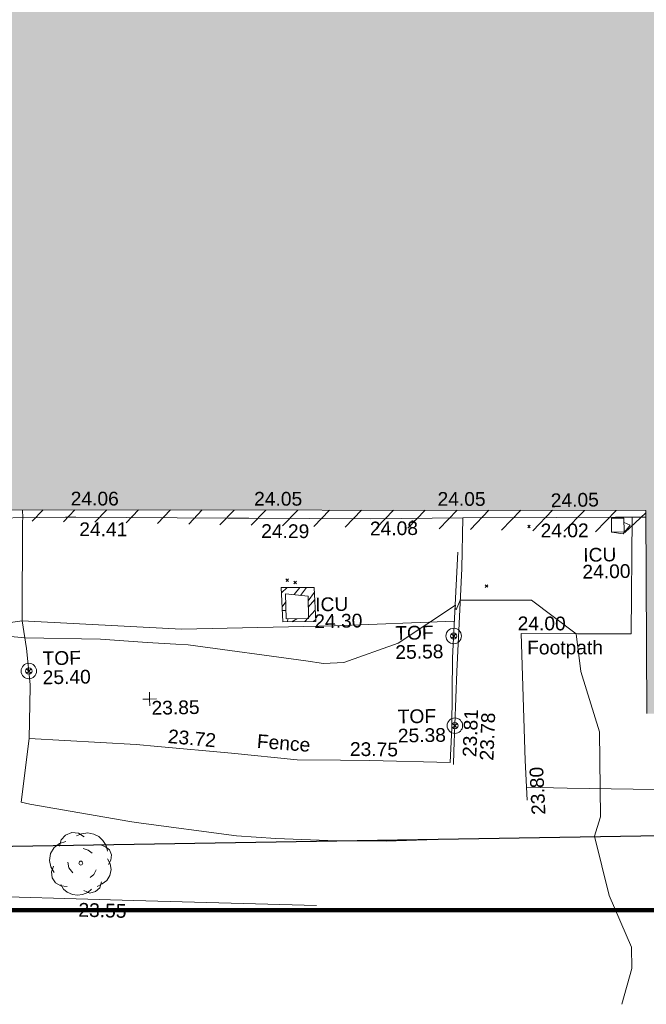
# Model space of a CAD drawing. Header units: millimetres. Extents: x -290717 to 520720, y -103372 to 287762.
# Tile 40 of 256: x -154335 to -137254, y -76393 to -49527. Entities that reach past the tile are written whole.
import ezdxf

# ---------------------------------------------------------------- set-up
doc = ezdxf.new("R2010")
doc.units = ezdxf.units.MM
doc.linetypes.add('IMPORT-HIDDEN2 _3_', pattern=[4762.5, 3175, -1587.5])
doc.linetypes.add('IMPORT-UG_ELEC_STREET LIGHTING_QLB2 _2_', pattern=[2700, 1500, -300.0000000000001, 0, -250, 150, -300.0000000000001, 0, -200])
for name, color, linetype, lineweight, true_color in [('00__TOPO__TOP_OF_FENCE_SYMBOL', 7, 'Continuous', 9, 0x666666), ('00_TOPO_TREE', 7, 'Continuous', 9, 0x666666), ('00_UAV_BUILDING_OUTLINE', 5, 'Continuous', 9, 0x0000ff), ('00_UAV_CONCRETE', 9, 'Continuous', 9, 0x808080), ('00_UAV_FENCE', 7, 'Continuous', 9, 0x264c2f), ('00_UAV_FOOTPATH', 7, 'Continuous', 9, 0xa50000), ('00_UAV_FORM_LINES', 7, 'Continuous', 9, 0x666666), ('00_UAV_LEVEL_SPOT', 7, 'Continuous', 9, 0x666666), ('00_UAV_SERV_IC', 5, 'Continuous', 9, 0x0000ff), ('00_UAV_TOP_OF_FENCE', 6, 'Continuous', 9, 0xff00ff), ('01_DTM_CONTOUR_MNR', 7, 'Continuous', 9, 0xa5a552), ('12333-PUM-2D-U-0001-C01 - Rev2_REVIT IMPORT_dwg', 7, 'Continuous', 9, 0x767676), ('A_RHA_Line', 7, 'Continuous', 9, 0x00a600), ('HATCHING', 4, 'Continuous', 9, 0x00ffff), ('PUM-CHAMBER EXTENTS', 6, 'IMPORT-HIDDEN2 _3_', 9, 0xff00ff), ('PUM-SURVEY BOUNDARY_EXTENT', 190, 'Continuous', 25, 0x7f00ff), ('PUM-UNIDENTIFIED UTILITIES-MH', 7, 'Continuous', 9, 0x52a500)]:
    doc.layers.add(name, color=color, linetype=linetype, lineweight=lineweight, true_color=true_color)
doc.layers.add('A_RHA_Detail', color=7, linetype='Continuous', lineweight=9)
doc.layers.add('GEN-TEXT', color=7, linetype='Continuous', lineweight=9)
doc.styles.add('Swis721 Lt BT_2', font='swissl.ttf', dxfattribs={"height": 375})

# ---------------------------------------------------------------- blocks, each defined once
blk = doc.blocks.new('12333-PUM-2D-U-0001-C01 - Rev2_REVIT IMPORT_dwg_MSL_Node_LineworkTOF-2077248-Site Location Plan Existing')
at = {"layer": '00__TOPO__TOP_OF_FENCE_SYMBOL', "color": 254, "true_color": 0xcccccc, "flags": 128}
for points in [[(165.3591892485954, 165.3591892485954), (0, 0), (-165.3591892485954, 165.3591892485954)], [(165.3591892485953, -165.3591892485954), (0, 0), (-165.3591892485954, -165.3591892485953)]]:
    blk.add_lwpolyline(points, dxfattribs=at)
at = {"layer": '00__TOPO__TOP_OF_FENCE_SYMBOL', "color": 254, "true_color": 0xcccccc}
for radius in [562.5594001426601, 233.853208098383]:
    blk.add_circle((0, 0), radius, dxfattribs=at)
blk = doc.blocks.new('12333-PUM-2D-U-0001-C01 - Rev2_REVIT IMPORT_dwg_CONIFEROUS_TREE-2077251-Site Location Plan Existing')
at = {"layer": '00_TOPO_TREE', "color": 254, "true_color": 0xcccccc, "flags": 128}
for points in [[(-1889.403682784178, 1545.875740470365), (-1717.639711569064, 2118.422311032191), (-1316.857112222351, 2519.204910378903), (-744.3105416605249, 2748.223538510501), (-171.763971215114, 2690.968881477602), (343.5279423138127, 2347.440939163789)], [(-343.5279423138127, 2461.950253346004), (114.5093140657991, 2633.714224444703), (687.0558846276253, 2690.968881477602), (1202.347798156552, 2576.459567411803), (1660.385054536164, 2347.440939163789), (2003.912996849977, 2003.912996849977), (2290.18628213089, 1545.875740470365), (2404.695596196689, 1030.583826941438)], [(-2404.695596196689, -801.5651986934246), (-2690.968881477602, -286.2732852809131), (-2805.478195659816, 286.2732852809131), (-2690.968881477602, 916.0745128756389), (-2347.440939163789, 1431.36642628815), (-1889.403682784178, 1774.894368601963), (-1316.857112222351, 1946.658339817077)], [(229.0186282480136, 1316.857112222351), (687.0558846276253, 1145.093141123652), (1030.583826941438, 858.8198558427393)], [(1832.149025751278, 1603.130397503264), (2232.93162509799, 1431.36642628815), (2576.459567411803, 1145.093141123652), (2748.223538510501, 687.0558846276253), (2690.968881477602, 229.0186282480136), (2461.950253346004, -171.763971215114)], [(-744.3105416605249, -858.8198558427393), (-1087.838483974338, -400.7825993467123), (-1145.093141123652, 114.5093140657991)], [(2404.695596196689, 343.5279423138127), (2633.714224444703, -114.5093140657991), (2690.968881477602, -629.8012275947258), (2576.459567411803, -1145.093141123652), (2290.18628213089, -1603.130397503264), (1889.403682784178, -1889.403682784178), (1431.36642628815, -2118.422311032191)], [(-1259.602455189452, -2061.167653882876), (-1832.149025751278, -2003.912996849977), (-2290.18628213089, -1717.639711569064), (-2576.459567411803, -1259.602455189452), (-2633.714224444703, -744.3105416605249), (-2461.950253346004, -229.0186282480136)], [(1374.111769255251, -629.8012275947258), (1145.093141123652, -1030.583826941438), (801.5651986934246, -1316.857112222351)], [(1832.149025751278, -1717.639711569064), (1660.385054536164, -2232.93162509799), (1259.602455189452, -2576.459567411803), (744.3105416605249, -2690.968881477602), (229.0186282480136, -2461.950253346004)], [(916.0745128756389, -2347.440939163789), (572.5465705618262, -2633.714224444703), (114.5093140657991, -2805.478195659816), (-343.5279423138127, -2862.732852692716), (-801.5651986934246, -2805.478195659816), (-1259.602455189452, -2576.459567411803), (-1603.130397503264, -2290.18628213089), (-1832.149025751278, -1889.403682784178)]]:
    blk.add_lwpolyline(points, dxfattribs=at)
at = {"layer": '00_TOPO_TREE', "color": 254, "true_color": 0xcccccc}
blk.add_circle((0, 0), 176.6246020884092, dxfattribs=at)
blk = doc.blocks.new('12333-PUM-2D-U-0001-C01 - Rev2_REVIT IMPORT_dwg_UAV-2077255-Site Location Plan Existing')
at = {"layer": '00_UAV_LEVEL_SPOT', "color": 254, "true_color": 0xcccccc, "flags": 128}
for points in [[(0, -500.0000000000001), (0, 0), (-500.0000000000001, 0)], [(500.0000000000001, 0), (0, 0), (0, 500.0000000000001)]]:
    blk.add_lwpolyline(points, dxfattribs=at)
blk = doc.blocks.new('12333-PUM-2D-U-0001-C01 - Rev2_REVIT IMPORT_dwg_MGS62954_T2_Galway_ITM_3d_Rev1-2077680-Site Location Plan Existing')
at = {"layer": '00_UAV_CONCRETE', "color": 254, "true_color": 0xcccccc, "flags": 128}
blk.add_lwpolyline([(533733288.1717206, 725495228.6318299), (533736565.1717206, 725495164.63183), (533737795.8364104, 725495148.8209076), (533740846.1717206, 725495109.6318297), (533742795.0281116, 725495066.6318114), (533744925.1717204, 725495019.6318299), (533747793.4715431, 725494998.7218788), (533748080.1717206, 725494996.6318299), (533752218.9110476, 725494897.5517445), (533752790.6302679, 725494885.0975844), (533756120.9110476, 725494812.5517447), (533757785.064578, 725494801.5854243), (533758626.2857111, 725494796.042005), (533761175.9110475, 725494764.5517446), (533762783.18573, 725494740.7628593), (533763610.7552454, 725494728.5142022)], dxfattribs=at)
at = {"layer": '00_UAV_FENCE', "color": 254, "true_color": 0xcccccc, "flags": 128}
for points in [[(533746629.8539064, 725495223.7553746), (533746628.2203426, 725495007.2165784), (533746624.5587821, 725494894.400583), (533746566.5234172, 725492195.5589427), (533746670.5234171, 725491440.5589426), (533746750.3455138, 725490454.5212799), (533746755.5234174, 725490390.5589427), (533746695.8040888, 725488983.9618934), (533749609.9110475, 725488769.5517445), (533750203.7029561, 725488704.0314531), (533752210.9110476, 725488482.5517446), (533753989.9110477, 725488273.5517447), (533755178.6124797, 725488243.0722207), (533755978.9110475, 725488222.5517447), (533758162.9110475, 725488124.5517446)], [(533758472.9110477, 725493864.5517447), (533758278.9110475, 725490981.5517447), (533758223.9110476, 725489071.5517445), (533758211.4992652, 725488878.8639097), (533758162.9110475, 725488124.5517446)], [(533758569.9110475, 725493410.5517448), (533758391.9110478, 725490609.5517447), (533758271.3319349, 725488426.2085252), (533758251.9110475, 725488074.5517445)], [(533754454.5234172, 725484289.5589428), (533749464.0112164, 725484515.7642834), (533744473.4990159, 725484741.9696239), (533739482.9868153, 725484968.1749648), (533734841.5234172, 725485178.5589427), (533734492.2379332, 725485195.3254421), (533729498.341785, 725485435.0438384), (533724504.4456368, 725485674.7622347), (533720800.5234171, 725485852.5589427), (533719510.856056, 725485922.2479992), (533714518.1467263, 725486192.0363292), (533711584.5234172, 725486350.5589427), (533709523.5029829, 725486413.9792109), (533704526.1032393, 725486567.7556734), (533699528.7034959, 725486721.5321362), (533694531.3037522, 725486875.3085988), (533692462.1082448, 725486938.9804245), (533689538.764549, 725487129.318919), (533684549.6600136, 725487454.1588093), (533683769.1082449, 725487504.9804245), (533679557.8482384, 725487735.3980594), (533674850.1082447, 725487992.9804249)]]:
    blk.add_lwpolyline(points, dxfattribs=at)
at = {"layer": '00_UAV_FOOTPATH', "color": 254, "true_color": 0xcccccc}
for p, q in [((533758569.9110476, 725493410.5517446), (533758626.2857113, 725494796.0420048)), ((533760204.03522, 725488143.4371088), (533760239.5655002, 725487063.5845002))]:
    blk.add_line(p, q, dxfattribs=at)
at = {"layer": '00_UAV_FOOTPATH', "color": 254, "true_color": 0xcccccc, "flags": 128}
blk.add_lwpolyline([(533760204.0352199, 725488143.4371088), (533760162.9110475, 725491609.5517446), (533761691.9715272, 725491578.3985417), (533763156.9110475, 725491548.5517446), (533763243.6571015, 725494733.9475335)], dxfattribs=at)
at = {"layer": '00_UAV_FORM_LINES', "color": 254, "true_color": 0xcccccc, "flags": 128}
for points in [[(533697844.1715, 725503435.632), (533697970.1715, 725499304.6320002), (533698093.1715, 725497049.6320001), (533698308.1715, 725496140.6320002), (533698763.1715, 725495255.6320001), (533699451.1715, 725494462.6319999), (533699912.1715001, 725494185.632), (533700648.1715, 725493977.632), (533702253.1715001, 725493723.632), (533707152.1715001, 725492808.632), (533713220.1715, 725492336.6320001), (533719618.1715, 725492060.6319999), (533726913.1715001, 725491862.632), (533734212.1715, 725491894.632), (533741513.1715, 725491765.6320001), (533742224.1715, 725491810.632), (533743151.1715001, 725491851.632), (533744105.1715, 725491895.6320001), (533746566.5234172, 725492195.5589427)], [(533746566.5234172, 725492195.5589427), (533750907.1715001, 725491890.6320001), (533755062.1715, 725491910.632), (533758346.3910944, 725491984.360893)], [(533758040.911, 725486036.552), (533756383.9074486, 725486011.5729569), (533755027.911, 725486039.5520002), (533753373.3481417, 725486132.8604691), (533752307.911, 725486227.552), (533749572.9547296, 725486639.4747983), (533749403.9110001, 725486668.5519999), (533746688.5071871, 725487194.1453083), (533746454.911, 725487244.5519999), (533746695.8040888, 725488983.9618934)], [(533772679.1379178, 725487094.746797), (533772040.5655002, 725487108.5845001), (533767332.5655001, 725487174.5845), (533761340.5655, 725487366.5845002), (533760227.7905725, 725487421.4535114)]]:
    blk.add_lwpolyline(points, dxfattribs=at)
at = {"layer": '00_UAV_SERV_IC', "color": 254, "true_color": 0xcccccc}
for p, q in [((533762673.9, 725494332.6), (533762673.9, 725494713.6)), ((533762673.9, 725494713.6), (533763016.8, 725494713.6)), ((533763016.8, 725494713.6), (533763016.8000001, 725494332.6)), ((533762673.9, 725494332.6), (533763016.8000001, 725494332.6)), ((533753758.5000001, 725492122.8000001), (533753758.5000001, 725492808.6)), ((533753758.5000001, 725492808.6), (533754368.1000001, 725492732.4)), ((533754368.1000001, 725492732.4), (533754368.1000001, 725492122.8000001)), ((533753758.5000001, 725492122.8000001), (533754368.1000001, 725492122.8000001))]:
    blk.add_line(p, q, dxfattribs=at)
at = {"layer": '01_DTM_CONTOUR_MNR', "color": 254, "true_color": 0xcccccc, "flags": 128}
blk.add_lwpolyline([(533762730.3514742, 725481448.1262), (533763014.2696629, 725482420.0000001), (533763014.2696629, 725483004.2696632), (533762430.0000002, 725484420), (533762062.0346321, 725486052.034632), (533762223.4706475, 725486548.9640301), (533762231.1251809, 725486573.3922372), (533762251.4115646, 725488893.2048432), (533761767.6793632, 725490547.6985921), (533761660.0000001, 725491580.0000001), (533760453.8865399, 725492517.5907849), (533759343.5897312, 725492534.2380403), (533758510.0000001, 725492550.0000001), (533758398.0655738, 725492292.4262296), (533758373.0822981, 725492341.6226708), (533758380.0000001, 725492420), (533756806.6167557, 725491405.5423656), (533755310.3896883, 725490905.7196202), (533754760.2137142, 725490890.16628), (533754276.020821, 725490966.4741809), (533751074.1373472, 725491459.4551125), (533750742.6275511, 725491488.3061225), (533749959.3099674, 725491546.3770967), (533748688.4114008, 725491654.2181911), (533746630.0000001, 725491730.0000001), (533744600, 725491960.0000001)], dxfattribs=at)
for name, p, xscale, yscale, zscale in [('12333-PUM-2D-U-0001-C01 - Rev2_REVIT IMPORT_dwg_MSL_Node_LineworkTOF-2077248-Site Location Plan Existing', (533758318.8896595, 725491575.9283589), 0.375, 0.375, 0.375), ('12333-PUM-2D-U-0001-C01 - Rev2_REVIT IMPORT_dwg_MSL_Node_LineworkTOF-2077248-Site Location Plan Existing', (533746722.184034, 725490822.8931184), 0.375, 0.375, 0.375), ('12333-PUM-2D-U-0001-C01 - Rev2_REVIT IMPORT_dwg_UAV-2077255-Site Location Plan Existing', (533750000.0000001, 725490000), 0.375, 0.375, 0.375), ('12333-PUM-2D-U-0001-C01 - Rev2_REVIT IMPORT_dwg_MSL_Node_LineworkTOF-2077248-Site Location Plan Existing', (533758309.7675986, 725489129.2429024), 0.375, 0.375, 0.375), ('12333-PUM-2D-U-0001-C01 - Rev2_REVIT IMPORT_dwg_CONIFEROUS_TREE-2077251-Site Location Plan Existing', (533748047.9110475, 725485557.5517447), 0.3048, 0.3048, 0.3048)]:
    blk.add_blockref(name, p, dxfattribs=dict(xscale=xscale, yscale=yscale, zscale=zscale))
at = {"layer": '00_UAV_BUILDING_OUTLINE', "color": 251, "true_color": 0x666666, "char_height": 375, "width": 1495.902363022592, "attachment_point": 1, "line_spacing_factor": 1.005061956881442, "style": 'Swis721 Lt BT_2'}
for s, insert, rotation in [('24.06', (533747949.228139, 725495694.7889103), 358.945727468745), ('24.05', (533752948.3817061, 725495602.7914673), 358.94572746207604), ('24.05', (533757947.5352732, 725495510.7940242), 358.9457274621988)]:
    blk.add_mtext(s, dxfattribs=dict(at, insert=insert, rotation=rotation))
at = {"layer": '00_UAV_BUILDING_OUTLINE', "color": 251, "true_color": 0x666666, "insert": (533761029.8993424, 725495417.6134031), "char_height": 375, "width": 1495.902363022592, "attachment_point": 1, "line_spacing_factor": 1.005061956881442, "style": 'Swis721 Lt BT_2'}
blk.add_mtext('24.05', dxfattribs=at)
at = {"layer": '00_UAV_CONCRETE', "color": 251, "true_color": 0x666666, "char_height": 375, "width": 1495.902363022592, "attachment_point": 1, "line_spacing_factor": 1.005061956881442, "style": 'Swis721 Lt BT_2'}
for s, insert, rotation in [('24.41', (533748169.167268, 725494853.7404035), 358.902125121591), ('24.08', (533756088.2621785, 725494734.8925152), 359.5704196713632), ('24.29', (533753126.9299155, 725494718.3073654), 358.7520832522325), ('24.02', (533760741.1185232, 725494599.4193479), 359.2359808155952)]:
    blk.add_mtext(s, dxfattribs=dict(at, insert=insert, rotation=rotation))
at = {"layer": '00_UAV_FENCE', "color": 251, "true_color": 0x666666, "char_height": 375, "attachment_point": 1, "line_spacing_factor": 1.005061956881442, "style": 'Swis721 Lt BT_2'}
for s, insert, width, rotation in [('23.81', (533758503.4896438, 725488276.5320239), 1495.902363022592, 86.82597927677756), ('23.78', (533758967.3619133, 725488172.0687281), 1495.902363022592, 86.82597927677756), ('23.72', (533750506.5098491, 725489168.8543767), 1495.902363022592, 353.70333137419), ('Fence', (533752926.6089765, 725488991.5460114), 1681.10932225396, 354.6824822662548), ('23.75', (533755443.0939581, 725488730.7215949), 1495.902363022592, 358.31176049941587), ('23.55', (533747968.248582, 725484474.556399), 1495.902363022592, 357.4047260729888)]:
    blk.add_mtext(s, dxfattribs=dict(at, insert=insert, width=width, rotation=rotation))
at = {"layer": '00_UAV_FOOTPATH', "color": 251, "true_color": 0x666666, "char_height": 375, "attachment_point": 1, "line_spacing_factor": 1.005061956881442, "style": 'Swis721 Lt BT_2'}
for s, insert, width, rotation in [('24.00', (533760072.5716639, 725492077.6846917), 1495.902363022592, 358.8328125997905), ('Footpath', (533760318.7996422, 725491414.1050539), 2436.183848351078, 359.0703054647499), ('23.80', (533760362.1065128, 725486650.6283044), 1495.902363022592, 91.88451732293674)]:
    blk.add_mtext(s, dxfattribs=dict(at, insert=insert, width=width, rotation=rotation))
at = {"layer": '00_UAV_LEVEL_SPOT', "insert": (533750048.475159, 725489946.7845222), "char_height": 375, "width": 1495.902363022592, "attachment_point": 1, "line_spacing_factor": 1.005061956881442, "style": 'Swis721 Lt BT_2'}
blk.add_mtext('23.85', dxfattribs=at)
at = {"layer": '00_UAV_SERV_IC', "color": 251, "true_color": 0x666666, "char_height": 375, "attachment_point": 1, "line_spacing_factor": 1.005061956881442, "style": 'Swis721 Lt BT_2'}
for s, insert, width in [('ICU', (533761889.7860951, 725493912.7889035), 1021.012723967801), ('24.00', (533761858.1262363, 725493454.0306479), 1495.902363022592), ('ICU', (533754558.771229, 725492689.2307233), 1021.012723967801), ('24.30', (533754527.1113701, 725492230.4724675), 1495.902363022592)]:
    blk.add_mtext(s, dxfattribs=dict(at, insert=insert, width=width))
at = {"layer": '00_UAV_TOP_OF_FENCE', "color": 251, "true_color": 0x666666, "char_height": 375, "attachment_point": 1, "line_spacing_factor": 1.005061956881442, "style": 'Swis721 Lt BT_2'}
for s, insert, width in [('TOF', (533756726.150102, 725491871.5063498), 1163.479615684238), ('TOF', (533747101.4728604, 725491349.810423), 1163.479615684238), ('25.58', (533756720.8825133, 725491350.3533882), 1495.902363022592), ('25.40', (533747096.2052715, 725490828.6574614), 1495.902363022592), ('TOF', (533756754.6558918, 725489592.4448626), 1163.479615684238), ('25.38', (533756749.388303, 725489071.291901), 1495.902363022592)]:
    blk.add_mtext(s, dxfattribs=dict(at, insert=insert, width=width))
blk = doc.blocks.new('12333-PUM-2D-U-0001-C01 - Rev2_REVIT IMPORT_dwg-1620468-Site Location Plan Existing')
at = {"layer": 'HATCHING', "true_color": 0xaaffff}
h = blk.add_hatch(dxfattribs=at)
h.set_pattern_fill('FP_16', color=131, style=0, pattern_type=2)
h.set_pattern_definition([(45, (-537532529.603, -725615860.767), (-441.9417382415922, 441.9417382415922), [])])
h.paths.add_polyline_path([(234369.3064911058, -125658.933808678), (234446.6599045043, -122988.9117227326), (179388.3096446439, -122003.5679794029), (179363.697837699, -123640.9009863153), (206293.8363412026, -124628.9075685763), (206290.5501528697, -124569.7561786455), (206938.2501529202, -124569.7561786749), (206947.4397098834, -124652.8868151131), (228961.8759336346, -125460.5472692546)])
h.paths.add_polyline_path([(174907.5235319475, -123477.4139123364), (174933.30964469, -121891.5679794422), (173702.3096445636, -121877.5679794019), (173651.6077027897, -123431.3371680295), (174905.6298136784, -123477.3444360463)])
h.paths.add_polyline_path([(159721.5473281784, -122920.2743920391), (159904.4517912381, -111903.0328667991), (158563.2467851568, -111879.2436715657), (158589.0357870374, -109772.8185664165), (158373.925399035, -109775.6867047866), (158370.3491470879, -109980.5700416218), (155694.9248368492, -109935.2903896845), (155692.2158924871, -109709.7195192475), (155494.3143352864, -109721.1920731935), (155485.028390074, -109936.3912852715), (152807.4510505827, -109884.8893472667), (152795.3959974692, -109655.224887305), (152583.1537481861, -109660.9611641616), (152592.3323282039, -109881.1344360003), (149925.833717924, -109814.5441086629), (149912.9167954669, -109603.598394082), (149694.9003951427, -109605.0531130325), (149691.1019497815, -109814.776538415), (147017.0765653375, -109763.7715637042), (147021.8331777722, -109560.576316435), (146818.1953435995, -109554.8400395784), (146814.5737411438, -109762.321505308), (144110.6318125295, -109713.0393818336), (144114.4568605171, -109486.0507021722), (143925.6776563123, -109487.4387839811), (143931.4139329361, -110115.5611180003), (142484.0399683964, -110116.1256450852), (142244.9157206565, -119793.7719020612), (129330.9157207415, -119500.771902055), (129347.2801039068, -121063.1336257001), (126956.4061628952, -120953.7411768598), (126960.4964415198, -121718.3446688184), (159714.9884226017, -122920.0337604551)])
h.paths.add_polyline_path([(122525.9895288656, -121555.6525230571), (122533.2801054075, -120943.1336255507), (89020.5107931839, -120326.4114061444), (121594.2501528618, -121521.4690881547), (121600.9005325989, -121140.7561786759), (121937.150152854, -121140.7561786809), (121930.4997731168, -121521.7561786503), (121609.1773599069, -121522.0167340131), (122522.5907248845, -121555.5278285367)])
h.paths.add_polyline_path([(150931.2501529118, -118397.5561786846), (150784.3126787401, -118238.6011476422), (150969.3501528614, -118016.5561786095), (151150.1291055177, -118251.6368768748)])
h.paths.add_polyline_path([(144835.2501528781, -115197.1561786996), (144568.5501528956, -115044.7561786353), (144682.8501528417, -114816.1561787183), (144987.650152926, -114892.3561785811), (144908.4833746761, -115050.6897350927)])
at = {"layer": 'PUM-CHAMBER EXTENTS', "true_color": 0xffaaff}
h = blk.add_hatch(dxfattribs=at)
h.set_pattern_fill('FP_3', color=211, style=0, pattern_type=2)
h.set_pattern_definition([(45, (-533641079.65, -725615854.3560001), (-265.1650429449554, 265.1650429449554), []), (45, (-533640902.873, -725615854.3560001), (-265.1650429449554, 265.1650429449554), [])])
h.paths.add_polyline_path([(112591.3501528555, -123806.3561787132), (113489.3501529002, -123821.3561786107), (113462.3501530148, -122888.356178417), (112564.3501528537, -122873.3561786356), (112583.4439709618, -123533.1536710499)])
h.paths.add_polyline_path([(112678.8501529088, -123731.5561786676), (112678.8501529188, -123045.7561786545), (113288.4501528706, -123121.956178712), (113277.8095452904, -123731.5561787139)])
at = {"layer": 'GEN-TEXT', "color": 253, "true_color": 0xaaaaaa}
for p, q in [((116153.9948137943, -121175.7115176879), (116224.7054919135, -121105.0008395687)), ((116224.7054919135, -121175.7115176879), (116153.9948137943, -121105.0008395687)), ((119308.9948138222, -121364.7115177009), (119379.7054919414, -121294.0008395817)), ((119379.7054919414, -121364.7115177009), (119308.9948138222, -121294.0008395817)), ((112694.994813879, -122713.7115177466), (112765.7054919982, -122643.0008396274)), ((112765.7054919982, -122713.7115177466), (112694.994813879, -122643.0008396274)), ((112907.9948138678, -122776.7115177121), (112978.7054919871, -122706.0008395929)), ((112978.7054919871, -122776.7115177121), (112907.9948138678, -122706.0008395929)), ((118124.9948138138, -122966.7115177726), (118195.7054919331, -122896.0008396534)), ((118195.7054919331, -122966.7115177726), (118124.9948138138, -122896.0008396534))]:
    blk.add_line(p, q, dxfattribs=at)
at = {"layer": 'PUM-CHAMBER EXTENTS', "color": 211, "linetype": 'Continuous', "true_color": 0xffaaff, "flags": 128}
blk.add_lwpolyline([(113489.3501529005, -123821.3561786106), (112591.3501528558, -123806.356178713), (112564.3501528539, -122873.3561786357), (113462.350153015, -122888.3561784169)], close=True, dxfattribs=at)
at = {"layer": 'PUM-SURVEY BOUNDARY_EXTENT', "color": 201, "true_color": 0xd4aaff, "flags": 128}
blk.add_lwpolyline([(-24883.42964901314, -123070.5948371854), (-2098.168207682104, -126030.8676029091), (83005.28964062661, -129779.41669093), (238850.3501530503, -129934.3561786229), (251950.3366529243, -124072.3501786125), (259236.899652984, -119988.3421786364)], dxfattribs=at)
at = {"layer": 'PUM-UNIDENTIFIED UTILITIES-MH', "color": 9, "true_color": 0xc5e1aa, "flags": 128}
blk.add_lwpolyline([(121937.1501528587, -121264.3126968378), (122099.817893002, -121335.1690112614), (121911.3501529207, -121572.3561786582), (121599.3501528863, -121525.3561786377)], dxfattribs=at)
blk.add_blockref('12333-PUM-2D-U-0001-C01 - Rev2_REVIT IMPORT_dwg_MGS62954_T2_Galway_ITM_3d_Rev1-2077680-Site Location Plan Existing', (-533641079.6498471, -725615854.3561786))

msp = doc.modelspace()

# ---------------------------------------------------------------- hatches: boundary and pattern name
at = {"layer": 'A_RHA_Detail', "true_color": 0xc0c0c0}
h = msp.add_hatch(color=9, dxfattribs=at)
h.paths.add_polyline_path([(-80880.60083898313, -68502.79057078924), (-80400.86592458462, -68483.4150911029), (-80400.86592458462, -62984.64684182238), (-24474.85765180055, -63009.32043784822), (-24456.14471274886, -50840.30023854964), (-36622.55041054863, -50831.65104346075), (-36622.5504104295, -44228.57792609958), (-50959.05265825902, -44213.68205212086), (-50959.05265825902, -42573.78171509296), (-54563.93258049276, -42571.21897729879), (-54565.69773355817, -45054.17447471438), (-92408.82109324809, -45027.27149617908), (-92411.78875845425, -49201.74309219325), (-100061.9988811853, -49201.74309219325), (-100052.221444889, -64852.82557835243), (-86120.90825231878, -64852.82557835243), (-86092.16626519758, -62957.90041523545), (-84861.10047611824, -62957.90041520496), (-84854.79054275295, -68240.10973718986), (-80870.60226895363, -68240.10973718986)])
h.paths.add_polyline_path([(-137238.9269955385, -68461.93840922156), (-132719.7426408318, -68433.06336920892), (-132847.0731201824, -62850.0428228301), (-130454.6837966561, -62916.63108081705), (-130498.2830220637, -61355.8539363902), (-117581.136331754, -61423.42893434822), (-117492.3908565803, -49183.91309186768), (-125136.5200282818, -49178.47881939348), (-125133.5727033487, -45032.61887132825), (-163007.1824077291, -45005.69421944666), (-163007.1824077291, -44090.29634113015), (-163123.8521375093, -44090.21339942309), (-163122.6389897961, -42383.751842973), (-166563.8543420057, -42383.75184295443), (-166565.0349082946, -44044.3982420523), (-193158.4656786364, -44025.49275802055), (-193195.152889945, -62863.6565097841), (-137269.7106414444, -62916.63108078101), (-137254.3708868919, -65679.90523788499)])
h.paths.add_polyline_path([(120310.9497607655, -32334.2823016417), (120312.4652266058, -31610.73011961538), (133451.2244789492, -31638.24899384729), (133469.2230092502, -19717.98315777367), (121295.7536929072, -19692.48606427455), (121319.8434528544, -8190.941560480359), (112277.0825929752, -8172.001674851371), (112263.1769726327, -14811.12345451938), (78285.85310969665, -14739.95861435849), (78292.82277619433, -8167.077575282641), (76545.55099677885, -8163.40371230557), (69355.76844230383, -8152.931592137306), (69353.66597202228, -9156.746357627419), (68372.60878942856, -9154.691552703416), (68372.60878942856, -13705.52853212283), (69333.72334743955, -13707.54156767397), (69325.07112544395, -16249.53369225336), (66623.4489111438, -16249.53369225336), (66619.79243932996, -17995.29925522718), (65989.07757491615, -17995.29925522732), (65985.44262769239, -19730.78799479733), (57152.23993372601, -19712.28702423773), (57127.42535098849, -31559.89461998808), (70277.87165423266, -31587.43801817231), (70277.87165428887, -32271.74147154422), (78263.96947906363, -32285.12944888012), (78266.62669288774, -31019.79372153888), (112335.8856506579, -31091.15111856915), (112335.8856506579, -32317.57330550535), (119781.4233959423, -32333.17321910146)])
h.paths.add_polyline_path([(7503.71740934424, -1791.43926322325), (15482.43097389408, -674.0213230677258), (15484.0826184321, 148.1327206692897), (56188.28042539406, 205.5276654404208), (56155.8432600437, 14338.31663138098), (18016.62665932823, 14236.4814953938), (17967.9025208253, 34313.18372075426), (21727.10644861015, 34324.06926249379), (21708.9097307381, 40608.10218319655), (18009.66447156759, 40608.10218325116), (17995.54603703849, 45483.75063445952), (9770.084212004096, 45420.63294734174), (3966.216019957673, 45443.14492469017), (3984.771235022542, 14176.56786831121), (1023.062455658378, 14176.56786840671), (-276.5134647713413, 14190.52623465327), (-231.6790044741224, 5976.811441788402), (-226.4491536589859, 193.7444677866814), (1220.250839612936, 179.5999159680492), (7477.609307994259, 143.2867556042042), (7488.638446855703, -674.0213230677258)])
h.paths.add_polyline_path([(77755.59663317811, 53.47451145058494), (77729.51881611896, 1699.844979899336), (94464.47132486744, 1659.976083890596), (94606.37913471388, 17991.39023626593), (88810.41901146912, 18015.03260816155), (88799.89418497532, 14436.74271609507), (69413.88950349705, 14457.87738898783), (69377.35724448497, 99.62816357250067), (70760.85642036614, 92.0068082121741)])
h.paths.add_polyline_path([(61252.12079698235, 46453.95617369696), (105774.7348988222, 46472.68783510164), (105768.2642197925, 61852.61234310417), (92285.13876306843, 61852.61234310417), (92308.59670397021, 65784.30757142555), (96107.46680002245, 65767.6044524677), (96059.6808111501, 75209.20847378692), (101084.8427276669, 75071.88872768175), (104988.0046543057, 74765.36560410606), (108403.6894220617, 74363.84089439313), (112009.2703903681, 73787.25420864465), (115645.3524814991, 73049.69667210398), (116890.8108050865, 72761.69136255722), (120208.9929832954, 71893.18353872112), (120865.241739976, 71703.68487155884), (124135.6329505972, 70669.67317909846), (127435.6253142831, 69480.50055823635), (127820.4368655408, 69394.93141813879), (128274.3081769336, 69331.69585757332), (128731.879114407, 69306.66104520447), (129189.9401456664, 69320.00258265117), (129645.2782985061, 69371.62688830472), (130094.6997111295, 69461.17185607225), (130535.0520071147, 69588.00939078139), (130963.2464342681, 69751.2498188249), (131376.279516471, 69949.74812593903), (131771.254123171, 70182.11198906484), (132162.5575600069, 70460.54046602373), (132496.0921582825, 70741.69081117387), (132820.8713676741, 71064.98072578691), (133117.4593294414, 71414.31364276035), (133383.77568926, 71787.23923958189), (133616.5473239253, 72178.53728446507), (133817.1647262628, 72590.54524901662), (133982.6025969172, 73017.89547517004), (134111.7005086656, 73457.59040804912), (134203.5529320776, 73906.545904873), (134257.5155882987, 74361.61286220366), (134272.5462649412, 74819.59931534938), (134250.5259874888, 75277.29281749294), (134189.6227572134, 75731.48297750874), (134090.9274700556, 76178.98397761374), (133955.1324028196, 76616.65691996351), (133783.1900598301, 77041.4318434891), (133576.3064937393, 77450.3292564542), (133335.9328436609, 77840.48103831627), (133063.7551572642, 78209.15055536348), (132761.6825665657, 78553.75185442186), (132431.8338935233, 78871.86780505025), (132076.5227904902, 79161.26705200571), (131698.2415079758, 79419.91966864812), (131299.6434187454, 79646.01139199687), (131093.5942456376, 79746.34209763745), (132146.0467355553, 83110.22226149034), (122787.763295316, 86282.54285521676), (121604.3555410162, 82800.35918872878), (117095.9864226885, 83870.84033788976), (116841.9598400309, 83526.35449576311), (116120.5435466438, 91221.9361197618), (110237.7341284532, 91274.27491024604), (110194.3680786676, 90435.39030217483), (104988.0046543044, 90486.49901569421), (104973.2761846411, 94309.82427956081), (103746.1314668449, 94309.82427962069), (103839.9937121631, 122852.1474272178), (96365.09202303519, 122931.9599471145), (96350.3400238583, 123952.416858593), (104555.5505249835, 123902.1925258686), (104607.3234457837, 120248.5396157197), (125502.5015002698, 120134.193340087), (125662.0200253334, 137657.3796883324), (114479.5865733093, 137699.2256881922), (114382.3062641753, 129149.9458158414), (104644.1590035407, 129187.997507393), (104577.9931702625, 126217.3903165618), (101184.4926405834, 126159.1566967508), (101264.6166812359, 135959.2655565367), (89967.23177303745, 135988.8856164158), (89927.63362986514, 125823.6463181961), (93630.53562299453, 125840.7948842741), (93580.6568888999, 122931.9599471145), (88697.38835373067, 122904.7310127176), (88679.38989541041, 95739.0914377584), (86378.25848993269, 95739.0914377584), (86378.18187189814, 96178.10083375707), (83279.5074328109, 96200.92083330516), (83273.62493422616, 95735.74732136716), (70169.67509616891, 95733.22421950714), (70166.2684274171, 96272.07409350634), (66674.99731291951, 96257.14073659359), (66654.74538556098, 95755.71092140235), (65784.77231076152, 95755.71092140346), (65887.65094981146, 117470.6305650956), (53473.34271625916, 117487.9046429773), (53434.44066306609, 98570.4634906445), (40649.41626913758, 98570.46349066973), (40610.16711556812, 94406.01479082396), (38853.82372865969, 94410.36303444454), (38848.65589191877, 89463.65332732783), (40612.46601909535, 89518.45976927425), (40665.38257359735, 86257.73741131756), (38372.19584673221, 86305.7230928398), (38369.79373532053, 76901.0507917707), (50937.95125076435, 76944.40198877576), (50922.88567283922, 74598.78180893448), (56484.90611318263, 74588.85093774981), (56484.9061131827, 75194.85181998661), (92465.40372273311, 75233.02581663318), (92645.92783659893, 71766.64845097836), (89810.5550181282, 69362.83965827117), (85313.16173971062, 69360.94750424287), (85313.16173971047, 66907.40508090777), (75210.14498260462, 66903.15451592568), (75210.14498260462, 63815.70944554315), (70819.40014306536, 63815.70999204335), (70819.21601502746, 64253.35708063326), (69456.8341568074, 64253.35708063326), (69455.71957374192, 66901.99623168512), (61303.3285675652, 66898.56680686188), (61304.56054652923, 63970.32021231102), (70500.41048205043, 63970.32021223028), (70500.40885431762, 61852.59006210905), (61245.64388480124, 61848.69637492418), (61252.12079698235, 46455.07044720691)])
h.paths.add_polyline_path([(-17153.16561239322, 48569.32684293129), (-17153.16561227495, 60770.38083690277), (-29362.88357762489, 60774.7042869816), (-29362.88357762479, 67399.20394583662), (-43507.25361058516, 67405.01911302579), (-43488.53133082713, 69093.07334179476), (-45766.41866234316, 69109.32868391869), (-45794.34620035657, 67405.01911302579), (-47272.11273197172, 67404.21245453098), (-47272.44887636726, 66454.91798912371), (-86004.56386335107, 66468.6329952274), (-86006.66970790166, 60521.58362724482), (-92662.8772251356, 60521.58362724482), (-92666.53762789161, 50184.35611936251), (-79752.016597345, 50179.78302554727), (-79752.016597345, 48591.49323813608), (-17157.71631240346, 48569.32845421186)])
h.paths.add_polyline_path([(-201056.4185879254, 48628.75479108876), (-138377.9751621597, 48634.64535782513), (-138377.9751621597, 50133.28202330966), (-125467.710581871, 50134.49533928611), (-125468.6909603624, 60566.19036866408), (-132186.8595615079, 60565.86652591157), (-132187.4203588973, 66533.01978768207), (-170643.3098734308, 66805.61809689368), (-170643.3098732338, 67738.78475851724), (-200340.0100486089, 67488.93693767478), (-200348.7175167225, 60827.7802510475), (-201057.5650552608, 60827.71357562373), (-201056.6510294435, 51102.0431337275)])
h.paths.add_polyline_path([(-240051.5126725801, 54769.1949116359), (-239444.4902595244, 54811.10754483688), (-239186.5396225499, 54841.92927608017), (-238764.8191578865, 54940.98166103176), (-238382.4735933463, 55122.46891391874), (-237990.3402229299, 55354.87497237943), (-237269.2031026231, 55936.21514997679), (-237030.2712443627, 56228.66101920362), (-236793.0039600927, 56569.31473977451), (-236554.5880579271, 57004.26389721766), (-236432.7219585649, 57267.46508911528), (-236300.0815274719, 57753.26239002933), (-236250.7285154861, 58017.17885687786), (-236235.6490610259, 58516.21786795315), (-236233.2538430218, 58987.85640057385), (-236213.702979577, 59823.48083772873), (-236363.8287856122, 59820.8603820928), (-236634.0279869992, 60698.06075831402), (-236391.9547756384, 61432.1972634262), (-236225.4740089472, 61435.10319604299), (-236201.6036570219, 62637.68779599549), (-232563.5271750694, 62639.28734435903), (-232563.5271750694, 63049.03842407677), (-232732.1945866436, 63049.15302221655), (-232860.1521278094, 63457.9589027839), (-232731.6068089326, 63914.24862701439), (-232560.8209657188, 63914.24862701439), (-232521.9864006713, 70597.99604498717), (-240628.6947850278, 70598.85496274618), (-240629.7923196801, 72350.98321581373), (-246412.6011213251, 72347.36085937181), (-246412.6011213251, 70616.45923939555), (-254449.5805725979, 70618.60952619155), (-254454.637144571, 70754.06491724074), (-254469.7140363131, 73191.6627625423), (-263883.2532625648, 73267.83063692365), (-263902.4181505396, 68260.74348557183), (-263714.8217520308, 68259.82096576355), (-263552.9672900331, 67819.6543439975), (-263719.0883117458, 67392.20684197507), (-263913.629869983, 67392.20684288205), (-263956.7001914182, 58633.76423459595), (-260181.1963171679, 58611.22607638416), (-260192.3146984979, 56354.25111578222), (-257184.684388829, 56339.46086010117), (-257213.4419958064, 57092.93866025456), (-257338.5163846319, 57093.27331227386), (-257471.0109295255, 57531.7457231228), (-257338.5163845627, 58062.22513700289), (-257203.4956297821, 58064.06881293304), (-257173.5751889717, 58598.54056827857), (-256478.2273617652, 58575.27357918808), (-256478.2273617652, 58788.51859477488), (-256013.0091299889, 58911.92701537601), (-255397.0786589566, 58780.99767608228), (-255397.0786664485, 58595.98242230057), (-243809.8853614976, 58585.92793205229), (-243805.3570672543, 58352.04527760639), (-243740.9394682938, 57884.52572396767), (-243619.083060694, 57421.84877501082), (-243424.3877541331, 56943.65915328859), (-243247.1437899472, 56608.24157716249), (-243003.0710577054, 56249.99021479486), (-242732.2093200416, 55932.75703086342), (-242371.7230179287, 55603.12658814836), (-242141.2551255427, 55424.88676771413), (-241804.9643038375, 55216.88439829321), (-241529.464082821, 55077.02869058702), (-241100.6275144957, 54917.18295005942), (-240836.2134980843, 54840.82833179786), (-240453.4486196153, 54788.6078413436), (-240203.3756532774, 54776.52967577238)])
h.paths.add_polyline_path([(40276.69022620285, 59895.3641775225), (40328.62676026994, 69196.9439153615), (36588.99968782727, 69217.82459101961), (36619.46637569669, 74674.25962431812), (32264.36460075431, 74687.02318924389), (32233.48293864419, 69156.26826309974), (11916.69390488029, 69269.70959690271), (11966.66200108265, 78218.75165977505), (29087.50901742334, 78123.15526811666), (29143.44567202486, 88141.13700481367), (15719.34879623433, 88216.09212957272), (15732.60379610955, 90589.99788900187), (4594.294101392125, 90652.19003492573), (4525.129359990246, 78265.12250452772), (10096.76365550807, 78234.01258734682), (10077.43887221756, 74773.03821913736), (4547.641142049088, 74803.91453678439), (4465.579974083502, 60107.16002351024), (19125.89094757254, 60025.30234268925), (19139.86249371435, 62527.53804648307), (31738.59196305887, 62457.19146407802), (31724.55430855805, 59943.11609818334), (38369.79364222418, 59906.01157297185)])
h.paths.add_polyline_path([(-246083.0241259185, 72334.29150213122), (-246083.0594797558, 72334.30275087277), (-246208.2905500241, 72334.29150213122)])
h.paths.add_polyline_path([(-114575.3004830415, 112178.0758696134), (-114575.3246436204, 112178.0758696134), (-114707.2752166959, 115801.5811617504)])
h.paths.add_polyline_path([(-154699.9178766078, 101760.4080976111), (-114382.0503338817, 101776.0542915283), (-114382.0503338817, 106926.936016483), (-113755.641395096, 106927.1791078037), (-113757.5507412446, 111847.2721532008), (-114431.6837526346, 111847.2721532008), (-114431.8098651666, 112178.075869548), (-114575.3004830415, 112178.0758696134), (-114578.9984943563, 121707.2390834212), (-123056.9849702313, 121707.2390834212), (-123068.8201032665, 156452.7036899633), (-119381.2340625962, 156454.1347343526), (-119381.2340625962, 160165.8603541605), (-115501.031452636, 160167.3661472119), (-115503.3750945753, 166206.5793118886), (-132411.7987151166, 166599.6604729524), (-132411.8243306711, 166665.6603411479), (-135275.0124468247, 166664.5489553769), (-135275.0124468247, 166628.1883102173), (-135911.3205077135, 166628.1944503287), (-135911.3479256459, 166352.1604668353), (-152521.1633846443, 166345.7145607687), (-152518.3680955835, 159142.6836790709), (-150699.3133726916, 159117.9265656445), (-150755.6690356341, 122560.6912032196), (-151059.2005266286, 122560.6912032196), (-151061.0981347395, 121302.4374931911), (-154138.3148337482, 121372.6012653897), (-154138.3148337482, 121865.183451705), (-154704.3888425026, 121867.2611370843), (-154688.5451973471, 119352.3937021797), (-154745.5933227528, 119352.3715636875), (-154745.5763474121, 118722.1532660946), (-160794.1544526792, 118748.744283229), (-160794.1544527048, 119410.5425977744), (-163852.1622693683, 119422.408321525), (-163855.0715294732, 118762.2003111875), (-167568.6765459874, 118778.5256058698), (-166634.6619849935, 124395.1277019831), (-166843.6206842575, 124471.2090400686), (-167568.6765459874, 124707.6250904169), (-168028.2173235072, 124841.3808643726), (-168630.5006276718, 124991.3056740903), (-169238.2056070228, 125117.4693074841), (-169850.3952285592, 125219.6772877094), (-170466.1255403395, 125297.7720169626), (-171089.1102599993, 125351.8553033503), (-171704.4065937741, 125381.1774254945), (-172325.0479971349, 125386.3595015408), (-172782.2248668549, 125374.5832363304), (-173401.7764236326, 125337.4554476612), (-174019.3926983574, 125276.0328036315), (-174634.1213722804, 125190.4100127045), (-175245.0145766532, 125080.7190996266), (-176047.1958093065, 124895.7675261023), (-176665.4852587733, 124724.7228134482), (-177045.3001228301, 124609.1129151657), (-177631.5127793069, 124405.2077276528), (-176665.4852586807, 118818.5158793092), (-177558.9402083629, 118822.4435769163), (-177662.2853368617, 125263.4341236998), (-176365.3912352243, 126542.9270807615), (-159462.2970490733, 126319.9103917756), (-157057.7396790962, 128609.0850976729), (-157060.6673204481, 136153.1661957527), (-158638.8016610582, 137740.2441626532), (-159352.3735831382, 137740.2441626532), (-161634.4140635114, 140201.1078539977), (-168727.9404946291, 140256.8191147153), (-171035.0401162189, 137942.884730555), (-174184.1459014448, 137942.884730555), (-176460.1168228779, 140292.2858551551), (-177341.68569345, 140292.285855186), (-177341.7114445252, 140358.4281613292), (-183428.5803825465, 140356.0660244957), (-185921.6385984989, 137917.4639097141), (-185921.6385985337, 131757.309115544), (-186906.8767412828, 131756.9267734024), (-187725.3914540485, 130809.9989183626), (-187724.0588902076, 127376.1828149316), (-186481.0281350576, 126304.557648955), (-186479.4846755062, 122327.2959175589), (-185176.2828158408, 121059.4673825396), (-180304.1129154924, 121059.4673825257), (-180304.1136492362, 118802.0484409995), (-193555.3706955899, 118802.0484409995), (-193555.3686998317, 133117.8341649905), (-192593.6442938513, 133118.2073819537), (-192593.6442938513, 134200.8158367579), (-192224.6284783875, 134200.9592041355), (-192225.5653014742, 136615.0101267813), (-192595.0012461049, 136615.0101267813), (-192595.4357332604, 137734.4745166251), (-193589.2709668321, 137734.4746851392), (-193589.2685988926, 147474.5705834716), (-193163.2062206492, 147492.8644728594), (-192606.8095195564, 147551.4951472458), (-192359.9383250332, 147589.5931622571), (-192199.8207947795, 147616.5827293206), (-191882.7548926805, 147682.9245600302), (-191568.5380071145, 147761.6632019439), (-191020.2573150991, 147932.4221712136), (-190950.5841382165, 147955.8263236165), (-190647.7999969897, 148070.951423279), (-190349.769078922, 148197.8750093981), (-190056.9509284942, 148336.4013817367), (-189769.7970512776, 148486.316942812), (-189375.4954991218, 148717.2624196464), (-189132.9060261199, 148873.2749095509), (-188867.5421091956, 149059.0543930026), (-188609.6764469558, 149255.1087866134), (-188354.9814056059, 149465.3525772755), (-188079.6339208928, 149713.8792482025), (-187884.9836199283, 149901.8220103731), (-187538.2510284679, 150274.4802367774), (-187446.2998447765, 150378.396083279), (-187241.3270201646, 150629.2310214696), (-187046.3599558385, 150887.9197697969), (-186861.699277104, 151154.0634500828), (-186546.1373636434, 151669.8298752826), (-186524.4196769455, 151707.063245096), (-163675.289831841, 151669.8298752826), (-163687.5843044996, 148134.0767945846), (-157303.6541541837, 148136.4921063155), (-157303.6541541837, 155759.9150161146), (-157557.4317586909, 155765.0384228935), (-157555.9168973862, 166678.0466575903), (-187009.2021991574, 166699.7464767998), (-187013.0952111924, 162054.4009359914), (-188707.1775469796, 162044.5925187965), (-188705.9961893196, 155021.5333641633), (-188737.9999316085, 154650.5326603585), (-188799.0133970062, 154283.1866125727), (-188857.2045401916, 154035.4341107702), (-188966.1106131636, 153679.3368924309), (-189102.6200311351, 153332.8820747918), (-189265.8911677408, 152998.2056672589), (-189454.9174010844, 152677.3710606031), (-189645.2484685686, 152421.322012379), (-189916.9563410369, 152104.2450531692), (-190212.7041973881, 151809.4634871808), (-190530.6686598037, 151538.7947475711), (-190868.889367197, 151293.9075915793), (-191225.2810786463, 151076.3118324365), (-191597.6465194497, 150887.3490190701), (-192092.8415776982, 150682.5621956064), (-192485.2937347, 150569.6612301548), (-192903.8930807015, 150482.2408890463), (-193187.215491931, 150440.8868273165), (-193594.1866364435, 150407.1257787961), (-193594.5953882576, 151459.989522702), (-205369.2399268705, 151455.4201248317), (-205354.452352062, 113350.0822379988), (-207187.1580384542, 113349.3709450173), (-207184.3024929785, 105991.0636522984), (-205312.8709512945, 105991.0636522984), (-205311.2365670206, 101769.6553082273), (-175488.645120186, 101781.2285901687), (-175488.645120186, 110889.6985621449), (-154703.462766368, 110897.5679794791), (-154700.5193329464, 103310.2697088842)])
h.paths.add_polyline_path([(193735.9435692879, 113047.8274775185), (208865.0938716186, 114991.026643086), (208976.1154122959, 114126.6471161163), (216447.8967330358, 115086.3281915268), (216038.7305308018, 118271.970241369), (232648.5073383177, 120405.3421627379), (233425.9936153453, 114352.0734369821), (240632.2017567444, 115277.6440986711), (239854.8412683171, 121329.9334728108), (256406.8682407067, 123455.8879629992), (257091.7572256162, 118089.1198988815), (264572.287122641, 119040.8180953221), (261877.8350554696, 138524.7609215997), (259178.7147038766, 138221.6086023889), (259197.3483654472, 137439.0084132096), (254686.1480587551, 136897.0007613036), (255412.6810205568, 131314.8303174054), (240852.7447965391, 129522.4514055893), (239771.0426540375, 137918.8519126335), (240649.582243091, 138010.1984551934), (240062.3063116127, 142776.6750342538), (239165.7694641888, 142685.0143484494), (237630.9646614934, 151018.3171733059), (266172.8791088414, 154560.7889781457), (271297.187694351, 142612.4006970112), (276531.7397502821, 144861.0987145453), (274941.5029779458, 148527.903728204), (302074.530765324, 160134.9084326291), (300215.9323773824, 164320.1841173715), (301528.161327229, 164907.0997990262), (300405.1237791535, 167477.8916353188), (299016.6944531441, 166945.7181825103), (295626.7488506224, 174518.7544287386), (294333.0289184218, 177537.1551681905), (287288.847594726, 174518.7544287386), (289427.6893504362, 169661.0163464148), (272956.7816584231, 162557.1203578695), (271943.2187786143, 164897.4305293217), (267016.3118217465, 162764.0369715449), (268502.3094164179, 159357.043014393), (265200.4029571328, 157946.4096681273), (226856.4166955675, 153146.7821791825), (227510.3041274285, 148852.0205335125), (228280.9873164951, 141179.0007484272), (227302.3544112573, 141050.2812999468), (227895.3788231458, 136433.1758633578), (228748.5501749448, 136523.8855003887), (229602.307730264, 128023.7667641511), (217691.2359889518, 126493.8999679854), (217642.3600127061, 126874.4332670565), (215138.5007311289, 126552.8357430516), (215194.9980427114, 126112.9650749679), (215015.6132225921, 126089.9247571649), (214840.967257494, 127449.6644606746), (192258.7012018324, 124549.1816390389), (193486.3576426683, 114991.026643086)])
h.paths.add_polyline_path([(-78076.24179098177, 117605.518872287), (-78076.23951907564, 117610.0871212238), (-78070.31812256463, 129485.733079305), (-74723.15926546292, 129478.3852560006), (-74723.15926546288, 125435.7860625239), (-48015.64546089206, 125380.0246061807), (-47996.55031653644, 135872.5822179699), (-61198.159180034, 135901.5630078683), (-74714.72264147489, 135923.5088764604), (-74723.62876031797, 131865.2975510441), (-78070.31812256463, 131872.6421692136), (-78062.97909490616, 149549.768943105), (-58292.26570494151, 149541.5607197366), (-58292.26570494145, 148946.2407608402), (-37707.70924049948, 148937.6946534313), (-37707.70924049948, 159740.0690313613), (-44148.26955758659, 159742.7429641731), (-44148.26955758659, 162961.3319175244), (-49829.95437586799, 162961.3319175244), (-49830.92144141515, 160632.0129326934), (-78494.0902662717, 160643.9130440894), (-78494.0902662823, 161615.1537737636), (-78739.22585210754, 161615.2555472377), (-78691.79195364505, 168187.9195488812), (-90844.5764503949, 168126.8149080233), (-90962.52567696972, 152686.7636278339), (-89064.97866810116, 152685.97582136), (-89079.54115383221, 117610.0871212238), (-78374.80210165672, 117605.6428258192)])
h.paths.add_polyline_path([(69254.82576126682, 129235.9722870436), (69259.97086178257, 136167.7892474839), (86068.0992678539, 136131.0235193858), (86008.66431381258, 164703.3084147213), (58789.63167882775, 164723.5115811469), (58789.63167882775, 170119.2062865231), (54460.16324890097, 170122.4198087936), (54457.21717773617, 166153.2792453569), (47042.21516498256, 166158.7829869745), (47041.10931533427, 164668.9097040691), (39173.27935198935, 164674.7495545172), (39172.83712618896, 164078.9539098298), (17014.87910992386, 164095.400525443), (17002.38841206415, 147267.1142245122), (12659.63471563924, 147267.1142245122), (12653.6008753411, 139137.9291796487), (17031.41608901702, 139134.6797717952), (17024.58791744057, 129935.3194463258), (39191.34773726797, 129918.8662983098), (39191.34773726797, 129258.2867272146), (69014.0340609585, 129236.1510132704)])
h.paths.add_polyline_path([(39265.62356917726, 139467.8223435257), (33050.91021530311, 139484.1586867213), (33087.56357182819, 153427.9220784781), (39277.60130890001, 153411.6505991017), (39277.60130890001, 152830.3127277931), (43058.29603858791, 152820.3745823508), (43024.83899408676, 140092.5601633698), (39267.2657899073, 140092.5601633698)])
h.paths.add_polyline_path([(1979.548949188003, 189123.2414339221), (18699.10403225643, 189180.0465563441), (18678.46874727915, 195253.6675675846), (24349.02704558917, 195272.9334349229), (24334.96888369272, 199550.7690689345), (28829.78348971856, 199566.0403168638), (28798.35772162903, 208815.6446465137), (24334.94961552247, 208806.1514042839), (24333.90624838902, 209113.2475694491), (16811.59093053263, 209087.6902915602), (16806.58456496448, 208843.590909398), (6772.293057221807, 208809.4991440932), (6797.166076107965, 201488.5780549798), (-8471.058649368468, 201436.7038403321), (-8471.058649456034, 200429.0172029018), (-11856.09020773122, 200417.5164702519), (-11823.72827012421, 190892.3684139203), (-7614.729360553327, 190904.9356358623), (-7614.729360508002, 190170.8290169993), (-4608.619189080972, 190169.2993656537), (-4608.238782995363, 190916.8832264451), (1973.379031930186, 190939.2444093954), (1977.122761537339, 189837.3456606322)])
h.paths.add_polyline_path([(-20506.2213294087, 190640.028646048), (-20122.28942212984, 206347.1214480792), (-41550.34215554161, 207015.255795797), (-41462.26177905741, 210449.6195896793), (-31391.41053375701, 210152.0276719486), (-31078.64493158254, 223862.574366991), (-44305.08575746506, 224230.797228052), (-44490.79956595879, 211865.5542346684), (-47510.12209651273, 211942.9901386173), (-47722.57925074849, 203659.0205615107), (-47076.06680551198, 203635.3001466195), (-47175.4684425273, 199531.9403872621), (-46801.21126120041, 199520.4703265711), (-46873.68175963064, 195478.589946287), (-44600.40472249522, 195425.25597799), (-44685.88459510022, 192243.2795180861), (-38073.99929110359, 192135.6564361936), (-38104.39995468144, 191126.9722513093), (-21537.79264469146, 190668.5723413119)])
h.paths.add_polyline_path([(16801.02360974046, 195961.5001375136), (9656.615133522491, 196015.1086064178), (9643.83815057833, 199513.9922857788), (11631.77992465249, 199485.8321209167), (11631.79209405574, 203322.2460457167), (16806.58456511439, 203391.4855727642), (16801.04077099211, 195984.4293109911)])
h.paths.add_polyline_path([(122084.9263243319, 200536.2570557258), (122088.180516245, 206386.1947929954), (125211.1061637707, 206386.1947929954), (125211.1162733, 206645.8932838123), (126202.709897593, 206645.8932838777), (126203.0204768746, 207041.0477229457), (130401.4034740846, 206979.0758390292), (130444.269112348, 209883.2802976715), (126202.8383602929, 209945.883203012), (126203.0204768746, 214624.1281189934), (127364.7919503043, 214624.1281189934), (127365.2106673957, 225380.2058570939), (126159.8599207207, 225380.2527798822), (126207.4133336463, 241475.3410923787), (119482.541129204, 241495.8747302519), (119479.204156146, 246182.0096278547), (109943.9121324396, 246175.219673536), (109953.2702600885, 233033.3814297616), (115000.5285021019, 233033.3814296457), (114999.5792924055, 208653.4991933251), (112026.3032629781, 208653.4991933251), (112024.3519988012, 200538.6764491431), (122024.6079402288, 200536.271559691)])
h.paths.add_polyline_path([(30087.05071628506, 200986.75440713), (38030.67179073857, 201028.6865661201), (38030.67179073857, 202922.9731661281), (38109.89531489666, 202923.3913649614), (38067.25569093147, 208827.6066631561), (38013.35839375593, 208827.667223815), (38012.38630312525, 209012.5383931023), (30044.90685988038, 208970.4802974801), (30060.65944993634, 205986.3119354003)])
h.paths.add_polyline_path([(195986.2599411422, 205661.5722736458), (202896.8751332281, 206052.0074670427), (202676.886254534, 209945.7611691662), (195766.2710618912, 209555.325975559)])
h.paths.add_polyline_path([(-91652.40581580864, 206392.6172135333), (-79454.24421187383, 206432.5105635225), (-79629.29258199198, 238245.6998510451), (-68904.21147484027, 238215.095164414), (-68918.56040493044, 246314.0782553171), (-68756.515268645, 246312.9061543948), (-68755.20581930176, 246638.9786699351), (-79620.07671794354, 246651.3624133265), (-79606.5628449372, 247343.5411849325), (-82154.50636787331, 247318.0695596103), (-82154.50636787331, 247488.1275895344), (-91640.64698348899, 247472.5371040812), (-91638.72040628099, 246846.4753752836), (-131470.3702759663, 246641.42150215), (-131470.3702759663, 250159.5419305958), (-142857.1087886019, 250176.7939677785), (-142864.0554935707, 246220.0701029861), (-165118.8027587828, 246272.3986783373), (-165040.0492656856, 253907.936045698), (-178677.4727934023, 253929.5079730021), (-178699.5521575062, 238176.7234097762), (-138599.3373496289, 238209.4781454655), (-138548.4479938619, 206627.5237025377), (-126646.6702863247, 206572.2299428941), (-126666.6805510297, 234825.8818836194), (-124962.7180531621, 234825.9534805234), (-124969.0241559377, 234688.4891474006), (-91595.61129713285, 234664.3133306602), (-91650.87307429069, 207155.5994723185)])
h.paths.add_polyline_path([(142123.7078306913, 209113.5383730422), (152768.4446292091, 209127.3137315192), (152745.2992288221, 227012.6338093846), (142100.5623961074, 226998.8584508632), (142121.8067345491, 210582.5602414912)])
h.paths.add_polyline_path([(168998.8561285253, 209274.9592350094), (169026.8416078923, 226860.3446541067), (161686.6780313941, 226876.6646907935), (161647.6783165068, 209291.3037608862), (168846.6177107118, 209275.2977201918)])
h.paths.add_polyline_path([(49761.46820716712, 218476.567809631), (49794.00484362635, 223316.1680811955), (41274.07755979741, 223363.4010619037), (41273.58999769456, 223290.879563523), (32187.30576793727, 223351.9666549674), (32202.10532416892, 225553.2987455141), (20081.8372469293, 225634.7833114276), (20035.26675877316, 218707.7438838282), (31566.33951793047, 218630.2204926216), (31566.12891728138, 218598.8950898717), (49547.01686615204, 218478.0095661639)])
h.paths.add_polyline_path([(162361.9830851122, 234154.0520866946), (162366.6425722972, 241589.9129272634), (135261.1026964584, 241630.986197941), (135249.0888707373, 234197.8735112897), (160249.0277027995, 234157.467167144)])
h.paths.add_polyline_path([(176458.8604388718, 246709.572470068), (176516.248447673, 252173.1529805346), (168884.2833866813, 252253.3171281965), (168934.8652923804, 257068.9279575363), (164355.0504715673, 257117.0331241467), (164296.1746742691, 251511.8088120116), (164416.8965511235, 251510.5407811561), (164367.8024342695, 246836.5737543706), (172300.1975056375, 246753.2539686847)])

# ---------------------------------------------------------------- linework, layer by layer
at = {"layer": 'A_RHA_Line', "color": 7}
for p, q in [((-193195.1528899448, -62863.6565608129), (-137269.7106413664, -62916.63108078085)), ((-137269.7106413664, -62916.63108078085), (-137238.9269955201, -68461.93840922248))]:
    msp.add_line(p, q, dxfattribs=at)
at = {"layer": 'A_RHA_Line', "color": 1, "lineweight": 140, "true_color": 0xff0000}
msp.add_line((-217181.9150624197, -73821.34774565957), (190682.8806024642, -73821.3477456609), dxfattribs=at)

# ---------------------------------------------------------------- block references
at = {"layer": '12333-PUM-2D-U-0001-C01 - Rev2_REVIT IMPORT_dwg', "color": 254, "linetype": 'IMPORT-UG_ELEC_STREET LIGHTING_QLB2 _2_', "true_color": 0xffd4d4, "rotation": 0.9999999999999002}
msp.add_blockref('12333-PUM-2D-U-0001-C01 - Rev2_REVIT IMPORT_dwg-1620468-Site Location Plan Existing', (-261895.0770586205, 55869.5817132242), dxfattribs=at)

doc.saveas('drawing.dxf')
